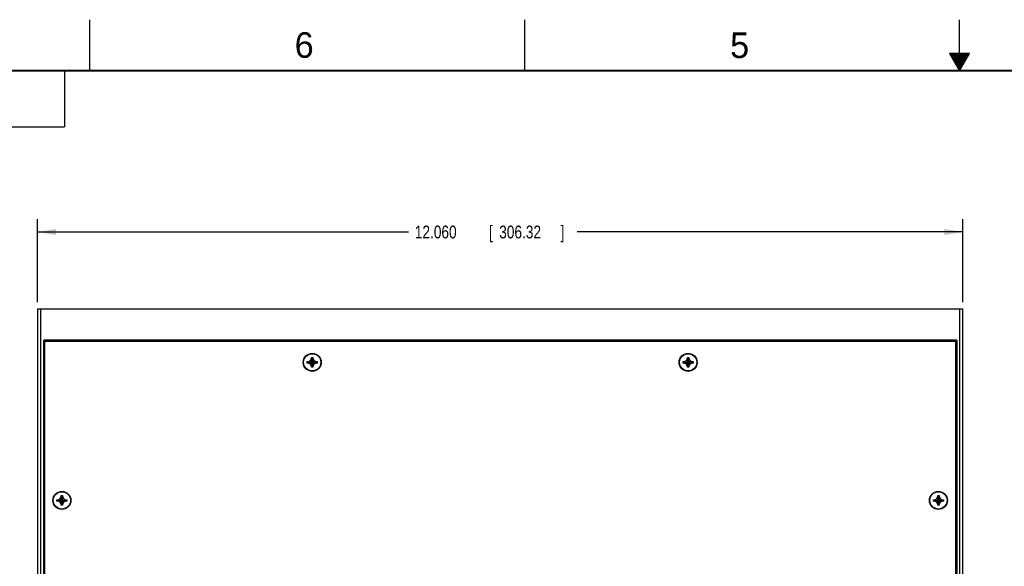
# Model space of a CAD drawing. Header units: inches. Extents: x 0 to 34, y 0 to 22.
# Tile 12 of 22: x 7.8 to 17.4, y 16.7 to 22. Entities that reach past the tile are written whole.
import ezdxf

# ---------------------------------------------------------------- set-up
doc = ezdxf.new("R2010")
doc.units = ezdxf.units.IN
doc.header["$LTSCALE"] = 1.87
doc.header["$MEASUREMENT"] = 0
doc.layers.get('0').update_dxf_attribs({"linetype": 'CONTINUOUS'})
doc.layers.add('DIMENSIONS', color=7, linetype='CONTINUOUS')
doc.styles.get("Standard").update_dxf_attribs({"font": 'txt', "width": 0.8})
doc.dimstyles.new('DIMSTYLE_2', dxfattribs={"dimtxt": 0.125, "dimasz": 0.18, "dimexe": 0.18, "dimexo": 0.0625, "dimgap": 0.09, "dimtad": 0, "dimtih": 1, "dimtoh": 1, "dimdec": 3, "dimlfac": 1.333333, "dimzin": 4, "dimdsep": 46, "dimtxsty": 'STANDARD', "dimblk": '_FILLED', "dimblk1": '_FILLED', "dimblk2": '_FILLED', "dimcen": 0.09, "dimadec": 0, "dimazin": 0, "dimtp": 0.01, "dimtm": 0.01, "dimtfac": 1, "dimtdec": 3, "dimtofl": 0, "dimtmove": 0, "dimatfit": 3, "dimldrblk": '_FILLED', "dimfxl": 1, "dimtolj": 1, "dimtzin": 4, "dimarcsym": 0})

# ---------------------------------------------------------------- blocks, each defined once
blk = doc.blocks.new('_FILLED')
at = {"color": 0, "linetype": 'BYBLOCK'}
blk.add_solid([(0, 0), (-1, 0.174), (-1, -0.174)], dxfattribs=at)
blk = doc.blocks.new('*D7')
at = {"layer": 'DIMENSIONS', "color": 2, "linetype": 'CONTINUOUS'}
for p, q in [((7.9877, 19.2358), (7.9877, 20.0483)), ((17.0327, 19.2358), (17.0327, 20.0483)), ((7.9877, 19.9233), (11.613, 19.9233)), ((17.0327, 19.9233), (13.263, 19.9233))]:
    blk.add_line(p, q, dxfattribs=at)
at = {"layer": 'DIMENSIONS', "color": 2, "linetype": 'CONTINUOUS', "xscale": 0.18, "yscale": 0.18, "zscale": 0.18, "rotation": 180}
blk.add_blockref('_FILLED', (7.9877, 19.9233), dxfattribs=at)
at = {"layer": 'DIMENSIONS', "color": 2, "linetype": 'CONTINUOUS', "xscale": 0.18, "yscale": 0.18, "zscale": 0.18}
blk.add_blockref('_FILLED', (17.0327, 19.9233), dxfattribs=at)
at = {"layer": 'DIMENSIONS', "color": 2, "linetype": 'CONTINUOUS', "width": 0.8}
for s, p in [('12.060', (11.6755, 19.8608)), ('[', (12.4005, 19.8608)), ('306.32', (12.5005, 19.8608)), (']', (13.1005, 19.8608))]:
    blk.add_text(s, height=0.125, dxfattribs=at).set_placement(p)

msp = doc.modelspace()

# ---------------------------------------------------------------- linework, layer by layer
at = {"color": 2, "linetype": 'CONTINUOUS'}
for p, q in [((8.50002, 21.5), (8.50002, 22)), ((12.75002, 21.5), (12.75002, 22)), ((17.00002, 21.5), (17.00002, 22)), ((16.90203, 21.66972), (17.00002, 21.5)), ((17.09801, 21.66972), (16.90203, 21.66972)), ((16.90764, 21.66), (17.0924, 21.66)), ((17.00002, 21.5), (17.09801, 21.66972)), ((16.91342, 21.65), (17.08662, 21.65)), ((16.91919, 21.64), (17.08085, 21.64)), ((16.92496, 21.63), (17.07508, 21.63)), ((16.93074, 21.62), (17.0693, 21.62)), ((16.93651, 21.61), (17.06353, 21.61)), ((16.94229, 21.6), (17.05776, 21.6)), ((16.94806, 21.59), (17.05198, 21.59)), ((16.95383, 21.58), (17.04621, 21.58)), ((16.95961, 21.57), (17.04044, 21.57)), ((16.96538, 21.56), (17.03466, 21.56)), ((0.50003, 21.5), (8.25003, 21.5)), ((8.25003, 21.5), (8.25003, 20.95313)), ((16.97115, 21.55), (17.02889, 21.55)), ((16.97693, 21.54), (17.02311, 21.54)), ((16.9827, 21.53), (17.01734, 21.53)), ((16.98847, 21.52), (17.01157, 21.52)), ((16.99425, 21.51), (17.00579, 21.51)), ((0.50003, 20.95313), (8.25003, 20.95313))]:
    msp.add_line(p, q, dxfattribs=at)
at = {"color": 7, "linetype": 'CONTINUOUS'}
for p, q in [((7.98766, 19.1733), (7.98766, 11.6733)), ((7.98766, 19.1733), (17.03266, 19.1733)), ((8.01766, 19.1733), (8.01766, 11.6733)), ((17.00266, 11.6733), (17.00266, 19.1733)), ((17.03266, 11.6733), (17.03266, 19.1733)), ((8.04766, 11.9808), (8.04766, 18.8658)), ((16.97266, 18.8658), (8.04766, 18.8658)), ((16.97266, 18.8658), (16.97266, 11.9808)), ((8.05891, 11.99205), (8.05891, 18.85455)), ((8.05891, 18.85455), (16.96141, 18.85455)), ((16.96141, 18.85455), (16.96141, 11.99205)), ((8.05891, 18.67643), (8.04766, 18.67643)), ((10.65575, 18.66521), (10.66591, 18.6828)), ((10.66591, 18.6003), (10.67941, 18.6963)), ((10.66591, 18.6828), (10.66591, 18.6963)), ((10.67941, 18.6003), (10.66591, 18.6963)), ((10.66591, 18.6963), (10.67941, 18.6963)), ((10.66591, 18.6138), (10.67941, 18.6828)), ((10.67941, 18.6138), (10.66591, 18.6828)), ((10.67941, 18.6963), (10.67941, 18.6828)), ((10.67941, 18.6828), (10.68957, 18.66521)), ((14.33075, 18.66521), (14.34091, 18.6828)), ((14.34091, 18.6003), (14.35441, 18.6963)), ((14.34091, 18.6828), (14.34091, 18.6963)), ((14.35441, 18.6003), (14.34091, 18.6963)), ((14.34091, 18.6963), (14.35441, 18.6963)), ((14.34091, 18.6138), (14.35441, 18.6828)), ((14.35441, 18.6138), (14.34091, 18.6828)), ((14.35441, 18.6963), (14.35441, 18.6828)), ((14.35441, 18.6828), (14.36457, 18.66521)), ((16.97266, 18.67643), (16.96141, 18.67643)), ((8.05891, 18.62018), (8.04766, 18.62018)), ((10.62466, 18.64155), (10.62466, 18.65505)), ((10.62466, 18.65505), (10.72066, 18.64155)), ((10.62466, 18.64155), (10.72066, 18.65505)), ((10.62466, 18.65505), (10.63816, 18.65505)), ((10.63816, 18.64155), (10.62466, 18.64155)), ((10.63816, 18.65505), (10.65575, 18.66521)), ((10.63816, 18.65505), (10.70716, 18.64155)), ((10.63816, 18.64155), (10.70716, 18.65505)), ((10.65575, 18.63139), (10.63816, 18.64155)), ((10.65575, 18.63139), (10.68957, 18.66521)), ((10.68957, 18.63139), (10.65575, 18.66521)), ((10.66591, 18.6138), (10.65575, 18.63139)), ((10.66591, 18.6003), (10.66591, 18.6138)), ((10.67941, 18.6003), (10.66591, 18.6003)), ((10.68957, 18.63139), (10.67941, 18.6138)), ((10.67941, 18.6138), (10.67941, 18.6003)), ((10.68957, 18.66521), (10.70716, 18.65505)), ((10.70716, 18.64155), (10.68957, 18.63139)), ((10.70716, 18.65505), (10.72066, 18.65505)), ((10.72066, 18.64155), (10.70716, 18.64155)), ((10.72066, 18.65505), (10.72066, 18.64155)), ((14.29966, 18.64155), (14.29966, 18.65505)), ((14.29966, 18.64155), (14.39566, 18.65505)), ((14.29966, 18.65505), (14.31316, 18.65505)), ((14.29966, 18.65505), (14.39566, 18.64155)), ((14.31316, 18.64155), (14.29966, 18.64155)), ((14.31316, 18.65505), (14.33075, 18.66521)), ((14.31316, 18.64155), (14.38216, 18.65505)), ((14.31316, 18.65505), (14.38216, 18.64155)), ((14.33075, 18.63139), (14.31316, 18.64155)), ((14.33075, 18.63139), (14.36457, 18.66521)), ((14.36457, 18.63139), (14.33075, 18.66521)), ((14.34091, 18.6138), (14.33075, 18.63139)), ((14.34091, 18.6003), (14.34091, 18.6138)), ((14.35441, 18.6003), (14.34091, 18.6003)), ((14.36457, 18.63139), (14.35441, 18.6138)), ((14.35441, 18.6138), (14.35441, 18.6003)), ((14.36457, 18.66521), (14.38216, 18.65505)), ((14.38216, 18.64155), (14.36457, 18.63139)), ((14.38216, 18.65505), (14.39566, 18.65505)), ((14.39566, 18.64155), (14.38216, 18.64155)), ((14.39566, 18.65505), (14.39566, 18.64155)), ((16.97266, 18.62018), (16.96141, 18.62018)), ((8.04766, 18.4908), (8.05891, 18.4908)), ((8.04766, 18.4833), (8.05891, 18.4833)), ((16.96141, 18.4908), (16.97266, 18.4908)), ((16.97266, 18.4833), (16.96141, 18.4833)), ((8.20888, 17.31521), (8.21903, 17.3328)), ((8.21903, 17.2503), (8.23253, 17.3463)), ((8.21903, 17.3328), (8.21903, 17.3463)), ((8.23253, 17.2503), (8.21903, 17.3463)), ((8.21903, 17.3463), (8.23253, 17.3463)), ((8.21903, 17.2638), (8.23253, 17.3328)), ((8.23253, 17.2638), (8.21903, 17.3328)), ((8.23253, 17.3463), (8.23253, 17.3328)), ((8.23253, 17.3328), (8.24269, 17.31521)), ((16.77763, 17.31521), (16.78778, 17.3328)), ((16.78778, 17.3463), (16.80128, 17.3463)), ((16.78778, 17.2503), (16.80128, 17.3463)), ((16.78778, 17.3328), (16.78778, 17.3463)), ((16.80128, 17.2503), (16.78778, 17.3463)), ((16.78778, 17.2638), (16.80128, 17.3328)), ((16.80128, 17.2638), (16.78778, 17.3328)), ((16.80128, 17.3463), (16.80128, 17.3328)), ((16.80128, 17.3328), (16.81144, 17.31521)), ((8.17778, 17.29155), (8.17778, 17.30505)), ((8.17778, 17.30505), (8.27378, 17.29155)), ((8.17778, 17.30505), (8.19128, 17.30505)), ((8.17778, 17.29155), (8.27378, 17.30505)), ((8.19128, 17.29155), (8.17778, 17.29155)), ((8.19128, 17.30505), (8.20888, 17.31521)), ((8.19128, 17.30505), (8.26028, 17.29155)), ((8.19128, 17.29155), (8.26028, 17.30505)), ((8.20888, 17.28139), (8.19128, 17.29155)), ((8.20888, 17.28139), (8.24269, 17.31521)), ((8.24269, 17.28139), (8.20888, 17.31521)), ((8.21903, 17.2638), (8.20888, 17.28139)), ((8.21903, 17.2503), (8.21903, 17.2638)), ((8.23253, 17.2503), (8.21903, 17.2503)), ((8.24269, 17.28139), (8.23253, 17.2638)), ((8.23253, 17.2638), (8.23253, 17.2503)), ((8.24269, 17.31521), (8.26028, 17.30505)), ((8.26028, 17.29155), (8.24269, 17.28139)), ((8.26028, 17.30505), (8.27378, 17.30505)), ((8.27378, 17.29155), (8.26028, 17.29155)), ((8.27378, 17.30505), (8.27378, 17.29155)), ((16.74653, 17.29155), (16.84253, 17.30505)), ((16.74653, 17.30505), (16.76003, 17.30505)), ((16.74653, 17.30505), (16.84253, 17.29155)), ((16.74653, 17.29155), (16.74653, 17.30505)), ((16.76003, 17.29155), (16.74653, 17.29155)), ((16.76003, 17.30505), (16.77763, 17.31521)), ((16.76003, 17.29155), (16.82903, 17.30505)), ((16.76003, 17.30505), (16.82903, 17.29155)), ((16.77763, 17.28139), (16.76003, 17.29155)), ((16.77763, 17.28139), (16.81144, 17.31521)), ((16.81144, 17.28139), (16.77763, 17.31521)), ((16.78778, 17.2638), (16.77763, 17.28139)), ((16.78778, 17.2503), (16.78778, 17.2638)), ((16.80128, 17.2503), (16.78778, 17.2503)), ((16.81144, 17.28139), (16.80128, 17.2638)), ((16.80128, 17.2638), (16.80128, 17.2503)), ((16.81144, 17.31521), (16.82903, 17.30505)), ((16.82903, 17.29155), (16.81144, 17.28139)), ((16.82903, 17.30505), (16.84253, 17.30505)), ((16.84253, 17.29155), (16.82903, 17.29155)), ((16.84253, 17.30505), (16.84253, 17.29155))]:
    msp.add_line(p, q, dxfattribs=at)
at = {"color": 7, "linetype": 'CONTINUOUS', "const_width": 0.02}
msp.add_lwpolyline([(33.50002, 21.5), (0.50002, 21.5)], dxfattribs=at)
at = {"color": 7, "linetype": 'CONTINUOUS'}
for centre, radius in [((10.67266, 18.6483), 0.08812), ((10.67266, 18.6483), 0.08438), ((14.34766, 18.6483), 0.08812), ((14.34766, 18.6483), 0.08438), ((8.22578, 17.2983), 0.08812), ((8.22578, 17.2983), 0.08438), ((16.79453, 17.2983), 0.08812), ((16.79453, 17.2983), 0.08438)]:
    msp.add_circle(centre, radius, dxfattribs=at)

# ---------------------------------------------------------------- texts
at = {"color": 2, "linetype": 'CONTINUOUS'}
for s, p in [('6', (10.50119, 21.62725)), ('5', (14.75766, 21.62474))]:
    msp.add_text(s, height=0.25, dxfattribs=at).set_placement(p)

# ---------------------------------------------------------------- dimensions: what is measured, and where the dimension line sits
at = {"layer": 'DIMENSIONS', "color": 2, "linetype": 'CONTINUOUS'}
dim = msp.add_linear_dim(base=(17.03266, 19.9233), p1=(7.98766, 19.2358), p2=(17.03266, 19.2358), dimstyle='DIMSTYLE_2', dxfattribs=at)
dim.commit()
dim.dimension.update_dxf_attribs({"geometry": '*D7', "text_midpoint": (12.43801, 19.9233), "dimtype": 160})

doc.saveas('drawing.dxf')
